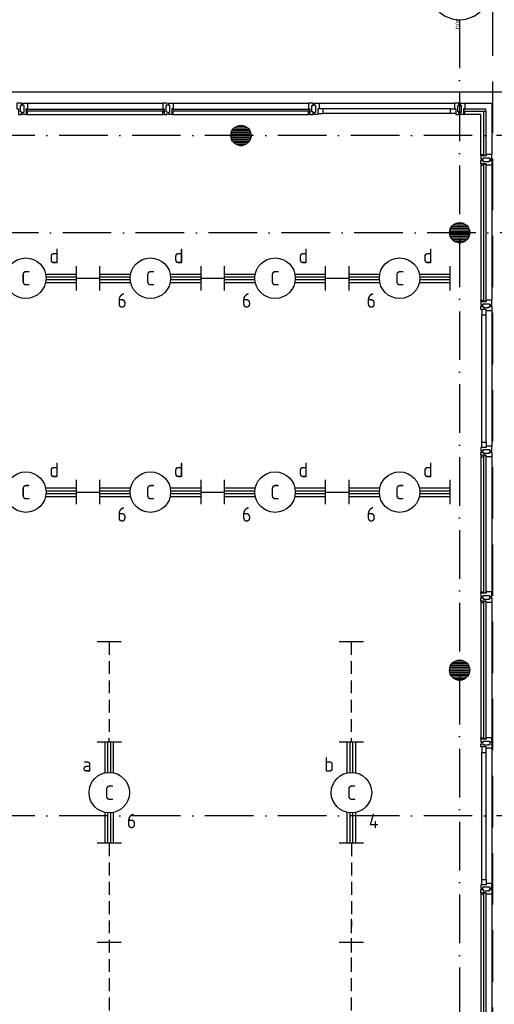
# Model space of a CAD drawing. Header units: millimetres. Extents: x -6587 to 112313, y 244 to 84344.
# Tile 52 of 55: x 76943 to 82803, y 64579 to 76734. Entities that reach past the tile are written whole.
import ezdxf
from ezdxf.enums import TextEntityAlignment as Align

# ---------------------------------------------------------------- set-up
doc = ezdxf.new("R2010")
doc.units = ezdxf.units.MM
doc.header["$LTSCALE"] = 100
doc.linetypes.add('DASHDOT', pattern=[9, 6, -1.5, 0, -1.5])
doc.linetypes.add('HIDDEN', pattern=[9.525, 6.35, -3.175])
doc.layers.get('0').update_dxf_attribs({"linetype": 'CONTINUOUS'})
for name, color, linetype in [('AL$7----_STRAMIEN', 1, 'DASHDOT'), ('AL21----_BUITENWAND', 4, 'CONTINUOUS'), ('AL28----_KONSTRUKTIE', 3, 'CONTINUOUS'), ('AL31----_BUITENKOZ', 7, 'CONTINUOUS'), ('ALN-----_BLOCKNAAM', 2, 'CONTINUOUS'), ('ALXAA---_GEWBETON', 12, 'CONTINUOUS'), ('ALXOU---_GLAS', 7, 'CONTINUOUS'), ('EB63101-_ATTRIB', 2, 'CONTINUOUS'), ('EL63101-_LICHT-ARM', 3, 'CONTINUOUS'), ('LIJN035', 50, 'CONTINUOUS'), ('LIJN070', 130, 'CONTINUOUS')]:
    doc.layers.add(name, color=color, linetype=linetype)
doc.styles.add('1_8', font='iso', dxfattribs={"width": 0.7, "height": 1.8})
doc.styles.add('NORATT', font='isocp.shx')
doc.styles.get("Standard").update_dxf_attribs({"font": 'iso.shx'})

# ---------------------------------------------------------------- blocks, each defined once
blk = doc.blocks.new('EJ3T20')
at = {"color": 0}
for p, q in [((-6.25, -1.5), (-6.25, 1.5)), ((-6.25, -1.5), (-6.25, 1.5)), ((6.25, -1.5), (6.25, 1.5)), ((6.25, -1.5), (6.25, 1.5)), ((-6.25, 0.52), (-2.44, 0.52)), ((-6.25, 0.52), (-2.44, 0.52)), ((-6.25, 0.17), (-2.49, 0.17)), ((-6.25, 0.17), (-2.49, 0.17)), ((2.44, 0.52), (6.25, 0.52)), ((2.44, 0.52), (6.25, 0.52)), ((2.49, 0.17), (6.25, 0.17)), ((2.49, 0.17), (6.25, 0.17)), ((-6.25, -0.17), (-2.49, -0.17)), ((-6.25, -0.17), (-2.49, -0.17)), ((-6.25, -0.52), (-2.44, -0.52)), ((-6.25, -0.52), (-2.44, -0.52)), ((2.44, -0.52), (6.25, -0.52)), ((2.44, -0.52), (6.25, -0.52)), ((2.49, -0.17), (6.25, -0.17)), ((2.49, -0.17), (6.25, -0.17))]:
    blk.add_line(p, q, dxfattribs=at)
blk.add_circle((0, 0), 2.5, dxfattribs=at)
blk.add_circle((0, 0), 2.5, dxfattribs=at)
at = {"style": 'NORATT', "flags": 9}
blk.add_attdef('GELIJK', text='', height=1.8, dxfattribs=at).set_placement((3.5, 5), align=Align.MIDDLE_CENTER)
at = {"color": 6}
for tag, style, flags, p in [('SCHAK', 'NORATT', 8, (3.5, 2.75)), ('SCHAK', '1_8', 8, (3.5, 2.75)), ('A_CODE', 'NORATT', 8, (0, 0)), ('A_CODE', '1_8', 8, (0, 0)), ('GROEP', 'NORATT', 8, (-3.5, -2.75)), ('GROEP', '1_8', 8, (-3.5, -2.75)), ('KAST', 'NORATT', 9, (3.5, -2.75)), ('KAST', '1_8', 9, (3.5, -2.75))]:
    blk.add_attdef(tag, text='', height=1.8, dxfattribs=dict(at, style=style, flags=flags)).set_placement(p, align=Align.MIDDLE)
blk = doc.blocks.new('1011')
at = {"layer": 'AL$7----_STRAMIEN', "color": 7, "linetype": 'Continuous'}
blk.add_circle((-750, 0), 750, dxfattribs=at)
at = {"layer": 'AL$7----_STRAMIEN', "color": 3, "linetype": 'Continuous'}
blk.add_attdef('STR-NAAM', text='', height=600, rotation=360, dxfattribs=at).set_placement((-750, 0), align=Align.MIDDLE)
at = {"layer": 'ALN-----_BLOCKNAAM', "linetype": 'Continuous'}
blk.add_text('1011', height=100, dxfattribs=at).set_placement((0, 0))

msp = doc.modelspace()

# ---------------------------------------------------------------- hatches: boundary and pattern name
at = {"layer": 'ALXAA---_GEWBETON'}
h = msp.add_hatch(dxfattribs=at)
h.set_pattern_fill('GEWPBET', color=8, scale=100, style=0)
h.set_pattern_definition([(0, (-70625.338, 41760.702), (0, 20), [])])
edge = h.paths.add_edge_path()
edge.add_arc((79674.8, 75305), 125, 0, 360)

# ---------------------------------------------------------------- linework, layer by layer
at = {"layer": 'AL$7----_STRAMIEN', "color": 1}
for p, q in [((82374.8, 76734.4), (82374.8, 57905)), ((86131.3, 75305), (3582.8, 75305)), ((86174.9, 74105), (3582.8, 74105)), ((86131.3, 66905), (3582.8, 66905))]:
    msp.add_line(p, q, dxfattribs=at)
at = {"layer": 'AL21----_BUITENWAND', "color": 8}
msp.add_line((49434.8, 75845), (82914.8, 75845), dxfattribs=at)
at = {"layer": 'AL28----_KONSTRUKTIE', "color": 8}
for centre in [(79674.8, 75305), (82374.8, 74105), (82374.8, 68705)]:
    msp.add_circle(centre, 125, dxfattribs=at)
at = {"layer": 'AL31----_BUITENKOZ', "color": 8, "linetype": 'Continuous'}
for p, q in [((82259.8, 75578), (82259.8, 75632)), ((82259.8, 75632), (82326.8, 75632)), ((82346.9, 75704), (82309.8, 75704)), ((82309.8, 75704), (82309.8, 75697)), ((82309.8, 75697), (82309.8, 75693)), ((82309.8, 75693), (82309.8, 75685)), ((82309.8, 75685), (82309.8, 75632)), ((82309.8, 75632), (82326.8, 75632)), ((82326.8, 75632), (82326.8, 75565)), ((82326.8, 75632), (82326.8, 75578)), ((82365.8, 75704), (82346.9, 75704)), ((82351.8, 75595), (82351.8, 75675)), ((82351.8, 75675), (82365.8, 75675)), ((82365.8, 75698), (82365.8, 75704)), ((82365.8, 75684), (82365.8, 75698)), ((82365.8, 75675), (82365.8, 75684)), ((82365.8, 75684), (82365.8, 75684)), ((82383.8, 75698), (82383.8, 75704)), ((82383.8, 75704), (82402.8, 75704)), ((82383.8, 75684), (82383.8, 75698)), ((82383.8, 75674.5), (82383.8, 75684)), ((82383.8, 75684), (82383.8, 75684)), ((82397.8, 75674.5), (82383.8, 75674.5)), ((82397.8, 75594.5), (82397.8, 75674.5)), ((82402.8, 75704), (82439.8, 75704)), ((82439.8, 75632), (82422.8, 75632)), ((82422.8, 75632), (82422.8, 75565)), ((82439.8, 75704), (82439.8, 75697)), ((82439.8, 75697), (82439.8, 75693)), ((82439.8, 75693), (82439.8, 75685)), ((82439.8, 75685), (82439.8, 75632)), ((82326.8, 75578), (82259.8, 75578)), ((82326.8, 75565), (82365.8, 75565)), ((82365.8, 75595), (82351.8, 75595)), ((82365.8, 75585), (82365.8, 75595)), ((82365.8, 75571), (82365.8, 75585)), ((82365.8, 75585), (82365.8, 75585)), ((82365.8, 75565), (82365.8, 75571)), ((82383.8, 75585), (82383.8, 75594.5)), ((82383.8, 75594.5), (82397.8, 75594.5)), ((82383.8, 75571), (82383.8, 75585)), ((82383.8, 75585), (82383.8, 75585)), ((82383.8, 75565), (82383.8, 75571)), ((82422.8, 75565), (82383.8, 75565)), ((82422.8, 75602), (82422.8, 75570)), ((82439.8, 75602), (82422.8, 75602)), ((82422.8, 75570), (82427.8, 75570)), ((82427.8, 75570), (82427.8, 75565)), ((82427.8, 75565), (82439.8, 75565)), ((82439.8, 75565), (82439.8, 75602)), ((82634.8, 75058), (82634.8, 75070)), ((82634.8, 75070), (82671.8, 75070)), ((82639.8, 75058), (82634.8, 75058)), ((82634.8, 75053), (82634.8, 75014)), ((82701.8, 75053), (82634.8, 75053)), ((82634.8, 75014), (82640.8, 75014)), ((82634.8, 74957), (82634.8, 74996)), ((82634.8, 74996), (82640.8, 74996)), ((82639.8, 75053), (82639.8, 75058)), ((82671.8, 75053), (82639.8, 75053)), ((82640.8, 75014), (82654.8, 75014)), ((82640.8, 74996), (82654.8, 74996)), ((82654.8, 75014), (82654.8, 75014)), ((82654.8, 75014), (82664.3, 75014)), ((82654.8, 74996), (82654.8, 74996)), ((82654.8, 74996), (82664.3, 74996)), ((82664.3, 75014), (82664.3, 75028)), ((82664.3, 75028), (82744.3, 75028)), ((82664.3, 74996), (82664.3, 74982)), ((82671.8, 75070), (82671.8, 75053)), ((82754.8, 75070), (82701.8, 75070)), ((82701.8, 75070), (82701.8, 75053)), ((82744.3, 75028), (82744.3, 75014)), ((82744.3, 75014), (82753.8, 75014)), ((82744.3, 74982), (82744.3, 74996)), ((82744.3, 74996), (82754.3, 74996)), ((82753.8, 75014), (82753.8, 75014)), ((82753.8, 75014), (82767.8, 75014)), ((82754.3, 74996), (82754.3, 74996)), ((82754.3, 74996), (82767.8, 74996)), ((82762.8, 75070), (82754.8, 75070)), ((82766.8, 75070), (82762.8, 75070)), ((82773.8, 75070), (82766.8, 75070)), ((82767.8, 75014), (82773.8, 75014)), ((82767.8, 74996), (82773.8, 74996)), ((82773.8, 75032.9), (82773.8, 75070)), ((82773.8, 75014), (82773.8, 75032.9)), ((82773.8, 74996), (82773.8, 74977.1)), ((82701.8, 74957), (82634.8, 74957)), ((82639.8, 74952), (82634.8, 74952)), ((82634.8, 74952), (82634.8, 74940)), ((82634.8, 74940), (82671.8, 74940)), ((82671.8, 74957), (82639.8, 74957)), ((82639.8, 74957), (82639.8, 74952)), ((82664.3, 74982), (82744.3, 74982)), ((82671.8, 74940), (82671.8, 74957)), ((82701.8, 74940), (82701.8, 74957)), ((82754.8, 74940), (82701.8, 74940)), ((82762.8, 74940), (82754.8, 74940)), ((82766.8, 74940), (82762.8, 74940)), ((82773.8, 74940), (82766.8, 74940)), ((82773.8, 74977.1), (82773.8, 74940)), ((82634.8, 73258), (82634.8, 73270)), ((82634.8, 73270), (82671.8, 73270)), ((82639.8, 73258), (82634.8, 73258)), ((82634.8, 73253), (82634.8, 73214)), ((82701.8, 73253), (82634.8, 73253)), ((82634.8, 73214), (82640.8, 73214)), ((82634.8, 73157), (82634.8, 73196)), ((82634.8, 73196), (82640.8, 73196)), ((82639.8, 73253), (82639.8, 73258)), ((82671.8, 73253), (82639.8, 73253)), ((82640.8, 73214), (82654.8, 73214)), ((82640.8, 73196), (82654.8, 73196)), ((82654.8, 73214), (82654.8, 73214)), ((82654.8, 73214), (82664.8, 73214)), ((82654.8, 73196), (82654.8, 73196)), ((82654.8, 73196), (82664.3, 73196)), ((82664.3, 73196), (82664.3, 73182)), ((82664.3, 73182), (82744.3, 73182)), ((82664.8, 73214), (82664.8, 73228)), ((82664.8, 73228), (82744.8, 73228)), ((82671.8, 73270), (82671.8, 73253)), ((82754.8, 73270), (82701.8, 73270)), ((82701.8, 73270), (82701.8, 73253)), ((82744.3, 73182), (82744.3, 73196)), ((82744.3, 73196), (82754.3, 73196)), ((82744.8, 73228), (82744.8, 73214)), ((82744.8, 73214), (82753.8, 73214)), ((82753.8, 73214), (82753.8, 73214)), ((82753.8, 73214), (82767.8, 73214)), ((82754.3, 73196), (82754.3, 73196)), ((82754.3, 73196), (82767.8, 73196)), ((82762.8, 73270), (82754.8, 73270)), ((82766.8, 73270), (82762.8, 73270)), ((82773.8, 73270), (82766.8, 73270)), ((82767.8, 73214), (82773.8, 73214)), ((82767.8, 73196), (82773.8, 73196)), ((82773.8, 73232.9), (82773.8, 73270)), ((82773.8, 73214), (82773.8, 73232.9)), ((82773.8, 73196), (82773.8, 73177.1)), ((82773.8, 73177.1), (82773.8, 73140)), ((82701.8, 73157), (82634.8, 73157)), ((82701.8, 73157), (82647.8, 73157)), ((82647.8, 73157), (82647.8, 73090)), ((82647.8, 73090), (82701.8, 73090)), ((82701.8, 73140), (82701.8, 73157)), ((82701.8, 73090), (82701.8, 73157)), ((82754.8, 73140), (82701.8, 73140)), ((82762.8, 73140), (82754.8, 73140)), ((82766.8, 73140), (82762.8, 73140)), ((82773.8, 73140), (82766.8, 73140)), ((82647.8, 71453), (82647.8, 71520)), ((82647.8, 71520), (82701.8, 71520)), ((82701.8, 71520), (82701.8, 71453)), ((82634.8, 71453), (82634.8, 71414)), ((82701.8, 71453), (82634.8, 71453)), ((82634.8, 71414), (82640.8, 71414)), ((82634.8, 71357), (82634.8, 71396)), ((82634.8, 71396), (82640.8, 71396)), ((82701.8, 71357), (82634.8, 71357)), ((82639.8, 71352), (82634.8, 71352)), ((82634.8, 71352), (82634.8, 71340)), ((82671.8, 71357), (82639.8, 71357)), ((82639.8, 71357), (82639.8, 71352)), ((82640.8, 71414), (82654.8, 71414)), ((82640.8, 71396), (82654.8, 71396)), ((82701.8, 71453), (82647.8, 71453)), ((82654.8, 71414), (82654.8, 71414)), ((82654.8, 71414), (82664.8, 71414)), ((82654.8, 71396), (82654.8, 71396)), ((82654.8, 71396), (82664.3, 71396)), ((82664.3, 71396), (82664.3, 71382)), ((82664.3, 71382), (82744.3, 71382)), ((82664.8, 71414), (82664.8, 71428)), ((82664.8, 71428), (82744.8, 71428)), ((82671.8, 71340), (82671.8, 71357)), ((82754.8, 71470), (82701.8, 71470)), ((82701.8, 71470), (82701.8, 71453)), ((82701.8, 71340), (82701.8, 71357)), ((82744.3, 71382), (82744.3, 71396)), ((82744.3, 71396), (82754.3, 71396)), ((82744.8, 71428), (82744.8, 71414)), ((82744.8, 71414), (82753.8, 71414)), ((82753.8, 71414), (82753.8, 71414)), ((82753.8, 71414), (82767.8, 71414)), ((82754.3, 71396), (82754.3, 71396)), ((82754.3, 71396), (82767.8, 71396)), ((82762.8, 71470), (82754.8, 71470)), ((82766.8, 71470), (82762.8, 71470)), ((82773.8, 71470), (82766.8, 71470)), ((82767.8, 71414), (82773.8, 71414)), ((82767.8, 71396), (82773.8, 71396)), ((82773.8, 71432.9), (82773.8, 71470)), ((82773.8, 71414), (82773.8, 71432.9)), ((82773.8, 71396), (82773.8, 71377.1)), ((82773.8, 71377.1), (82773.8, 71340)), ((82634.8, 71340), (82671.8, 71340)), ((82754.8, 71340), (82701.8, 71340)), ((82762.8, 71340), (82754.8, 71340)), ((82766.8, 71340), (82762.8, 71340)), ((82773.8, 71340), (82766.8, 71340)), ((82634.8, 69658), (82634.8, 69670)), ((82634.8, 69670), (82671.8, 69670)), ((82639.8, 69658), (82634.8, 69658)), ((82634.8, 69653), (82634.8, 69614)), ((82701.8, 69653), (82634.8, 69653)), ((82639.8, 69653), (82639.8, 69658)), ((82671.8, 69653), (82639.8, 69653)), ((82671.8, 69670), (82671.8, 69653)), ((82754.8, 69670), (82701.8, 69670)), ((82701.8, 69670), (82701.8, 69653)), ((82762.8, 69670), (82754.8, 69670)), ((82766.8, 69670), (82762.8, 69670)), ((82773.8, 69670), (82766.8, 69670)), ((82773.8, 69632.9), (82773.8, 69670)), ((82634.8, 69614), (82640.8, 69614)), ((82634.8, 69557), (82634.8, 69596)), ((82634.8, 69596), (82640.8, 69596)), ((82701.8, 69557), (82634.8, 69557)), ((82639.8, 69552), (82634.8, 69552)), ((82634.8, 69552), (82634.8, 69540)), ((82634.8, 69540), (82671.8, 69540)), ((82671.8, 69557), (82639.8, 69557)), ((82639.8, 69557), (82639.8, 69552)), ((82640.8, 69614), (82654.8, 69614)), ((82640.8, 69596), (82654.8, 69596)), ((82654.8, 69614), (82654.8, 69614)), ((82654.8, 69614), (82664.8, 69614)), ((82654.8, 69596), (82654.8, 69596)), ((82654.8, 69596), (82664.3, 69596)), ((82664.3, 69596), (82664.3, 69582)), ((82664.3, 69582), (82744.3, 69582)), ((82664.8, 69614), (82664.8, 69628)), ((82664.8, 69628), (82744.8, 69628)), ((82671.8, 69540), (82671.8, 69557)), ((82701.8, 69540), (82701.8, 69557)), ((82754.8, 69540), (82701.8, 69540)), ((82744.3, 69582), (82744.3, 69596)), ((82744.3, 69596), (82754.3, 69596)), ((82744.8, 69628), (82744.8, 69614)), ((82744.8, 69614), (82753.8, 69614)), ((82753.8, 69614), (82753.8, 69614)), ((82753.8, 69614), (82767.8, 69614)), ((82754.3, 69596), (82754.3, 69596)), ((82754.3, 69596), (82767.8, 69596)), ((82762.8, 69540), (82754.8, 69540)), ((82766.8, 69540), (82762.8, 69540)), ((82773.8, 69540), (82766.8, 69540)), ((82767.8, 69614), (82773.8, 69614)), ((82767.8, 69596), (82773.8, 69596)), ((82773.8, 69614), (82773.8, 69632.9)), ((82773.8, 69596), (82773.8, 69577.1)), ((82773.8, 69577.1), (82773.8, 69540)), ((82634.8, 67858), (82634.8, 67870)), ((82634.8, 67870), (82671.8, 67870)), ((82639.8, 67858), (82634.8, 67858)), ((82634.8, 67853), (82634.8, 67814)), ((82701.8, 67853), (82634.8, 67853)), ((82639.8, 67853), (82639.8, 67858)), ((82671.8, 67853), (82639.8, 67853)), ((82664.8, 67814), (82664.8, 67828)), ((82664.8, 67828), (82744.8, 67828)), ((82671.8, 67870), (82671.8, 67853)), ((82754.8, 67870), (82701.8, 67870)), ((82701.8, 67870), (82701.8, 67853)), ((82744.8, 67828), (82744.8, 67814)), ((82762.8, 67870), (82754.8, 67870)), ((82766.8, 67870), (82762.8, 67870)), ((82773.8, 67870), (82766.8, 67870)), ((82773.8, 67832.9), (82773.8, 67870)), ((82773.8, 67814), (82773.8, 67832.9)), ((82634.8, 67814), (82640.8, 67814)), ((82634.8, 67757), (82634.8, 67796)), ((82634.8, 67796), (82640.8, 67796)), ((82701.8, 67757), (82634.8, 67757)), ((82640.8, 67814), (82654.8, 67814)), ((82640.8, 67796), (82654.8, 67796)), ((82701.8, 67757), (82647.8, 67757)), ((82647.8, 67757), (82647.8, 67690)), ((82654.8, 67814), (82654.8, 67814)), ((82654.8, 67814), (82664.8, 67814)), ((82654.8, 67796), (82654.8, 67796)), ((82654.8, 67796), (82664.3, 67796)), ((82664.3, 67796), (82664.3, 67782)), ((82664.3, 67782), (82744.3, 67782)), ((82701.8, 67740), (82701.8, 67757)), ((82701.8, 67690), (82701.8, 67757)), ((82754.8, 67740), (82701.8, 67740)), ((82744.3, 67782), (82744.3, 67796)), ((82744.3, 67796), (82754.3, 67796)), ((82744.8, 67814), (82753.8, 67814)), ((82753.8, 67814), (82753.8, 67814)), ((82753.8, 67814), (82767.8, 67814)), ((82754.3, 67796), (82754.3, 67796)), ((82754.3, 67796), (82767.8, 67796)), ((82762.8, 67740), (82754.8, 67740)), ((82766.8, 67740), (82762.8, 67740)), ((82773.8, 67740), (82766.8, 67740)), ((82767.8, 67814), (82773.8, 67814)), ((82767.8, 67796), (82773.8, 67796)), ((82773.8, 67796), (82773.8, 67777.1)), ((82773.8, 67777.1), (82773.8, 67740)), ((82647.8, 67690), (82701.8, 67690)), ((82634.8, 66053), (82634.8, 66014)), ((82701.8, 66053), (82634.8, 66053)), ((82634.8, 66014), (82640.8, 66014)), ((82640.8, 66014), (82654.8, 66014)), ((82647.8, 66053), (82647.8, 66120)), ((82647.8, 66120), (82701.8, 66120)), ((82701.8, 66053), (82647.8, 66053)), ((82654.8, 66014), (82654.8, 66014)), ((82654.8, 66014), (82664.8, 66014)), ((82664.8, 66014), (82664.8, 66028)), ((82664.8, 66028), (82744.8, 66028)), ((82701.8, 66120), (82701.8, 66053)), ((82754.8, 66070), (82701.8, 66070)), ((82701.8, 66070), (82701.8, 66053)), ((82744.8, 66028), (82744.8, 66014)), ((82744.8, 66014), (82753.8, 66014)), ((82753.8, 66014), (82753.8, 66014)), ((82753.8, 66014), (82767.8, 66014)), ((82762.8, 66070), (82754.8, 66070)), ((82766.8, 66070), (82762.8, 66070)), ((82773.8, 66070), (82766.8, 66070)), ((82767.8, 66014), (82773.8, 66014)), ((82773.8, 66032.9), (82773.8, 66070)), ((82773.8, 66014), (82773.8, 66032.9)), ((82634.8, 65957), (82634.8, 65996)), ((82634.8, 65996), (82640.8, 65996)), ((82701.8, 65957), (82634.8, 65957)), ((82639.8, 65952), (82634.8, 65952)), ((82634.8, 65952), (82634.8, 65940)), ((82634.8, 65940), (82671.8, 65940)), ((82671.8, 65957), (82639.8, 65957)), ((82639.8, 65957), (82639.8, 65952)), ((82640.8, 65996), (82654.8, 65996)), ((82654.8, 65996), (82654.8, 65996)), ((82654.8, 65996), (82664.3, 65996)), ((82664.3, 65996), (82664.3, 65982)), ((82664.3, 65982), (82744.3, 65982)), ((82671.8, 65940), (82671.8, 65957)), ((82701.8, 65940), (82701.8, 65957)), ((82754.8, 65940), (82701.8, 65940)), ((82744.3, 65982), (82744.3, 65996)), ((82744.3, 65996), (82754.3, 65996)), ((82754.3, 65996), (82754.3, 65996)), ((82754.3, 65996), (82767.8, 65996)), ((82762.8, 65940), (82754.8, 65940)), ((82766.8, 65940), (82762.8, 65940)), ((82773.8, 65940), (82766.8, 65940)), ((82767.8, 65996), (82773.8, 65996)), ((82773.8, 65996), (82773.8, 65977.1)), ((82773.8, 65977.1), (82773.8, 65940))]:
    msp.add_line(p, q, dxfattribs=at)
at = {"layer": 'AL31----_BUITENKOZ', "color": 8}
for p, q in [((82439.8, 75704), (82773.8, 75704)), ((82773.8, 75704), (82773.8, 75070)), ((82634.8, 75565), (82439.8, 75565)), ((82634.8, 75070), (82634.8, 75565)), ((82634.8, 74940), (82634.8, 73270)), ((82773.8, 74940), (82773.8, 73270)), ((82647.8, 71520), (82647.8, 73090)), ((82701.8, 71520), (82701.8, 73090)), ((82773.8, 73140), (82773.8, 71470)), ((82634.8, 71340), (82634.8, 69670)), ((82773.8, 71340), (82773.8, 69670)), ((82634.8, 69540), (82634.8, 67870)), ((82773.8, 69540), (82773.8, 67870)), ((82773.8, 67740), (82773.8, 66070)), ((82647.8, 66120), (82647.8, 67690)), ((82701.8, 66120), (82701.8, 67690)), ((82634.8, 65940), (82634.8, 64270)), ((82773.8, 65940), (82773.8, 64270))]:
    msp.add_line(p, q, dxfattribs=at)
at = {"layer": 'AL31----_BUITENKOZ', "color": 8, "linetype": 'Continuous'}
for points in [[(76926.8, 75565), (76965.8, 75565), (76965.8, 75571), (76965.8, 75585), (76965.8, 75585), (76965.8, 75595), (76951.8, 75595), (76951.8, 75675), (76965.8, 75675), (76965.8, 75684), (76965.8, 75684), (76965.8, 75698), (76965.8, 75704), (76946.9, 75704), (76909.8, 75704), (76909.8, 75697), (76909.8, 75693), (76909.8, 75685), (76909.8, 75632), (76926.8, 75632)], [(77022.8, 75565), (76983.8, 75565), (76983.8, 75571), (76983.8, 75585), (76983.8, 75585), (76983.8, 75594.5), (76997.8, 75594.5), (76997.8, 75674.5), (76983.8, 75674.5), (76983.8, 75684.5), (76983.8, 75684.5), (76983.8, 75698), (76983.8, 75704), (77002.8, 75704), (77039.8, 75704), (77039.8, 75697), (77039.8, 75693), (77039.8, 75685), (77039.8, 75632), (77022.8, 75632)], [(78726.8, 75565), (78765.8, 75565), (78765.8, 75571), (78765.8, 75585), (78765.8, 75585), (78765.8, 75595), (78751.8, 75595), (78751.8, 75675), (78765.8, 75675), (78765.8, 75684), (78765.8, 75684), (78765.8, 75698), (78765.8, 75704), (78746.9, 75704), (78709.8, 75704), (78709.8, 75697), (78709.8, 75693), (78709.8, 75685), (78709.8, 75632), (78726.8, 75632)], [(78822.8, 75565), (78783.8, 75565), (78783.8, 75571), (78783.8, 75585), (78783.8, 75585), (78783.8, 75594.5), (78797.8, 75594.5), (78797.8, 75674.5), (78783.8, 75674.5), (78783.8, 75684.5), (78783.8, 75684.5), (78783.8, 75698), (78783.8, 75704), (78802.8, 75704), (78839.8, 75704), (78839.8, 75697), (78839.8, 75693), (78839.8, 75685), (78839.8, 75632), (78822.8, 75632)], [(80526.8, 75565), (80565.8, 75565), (80565.8, 75571), (80565.8, 75585), (80565.8, 75585), (80565.8, 75595), (80551.8, 75595), (80551.8, 75675), (80565.8, 75675), (80565.8, 75684), (80565.8, 75684), (80565.8, 75698), (80565.8, 75704), (80546.9, 75704), (80509.8, 75704), (80509.8, 75697), (80509.8, 75693), (80509.8, 75685), (80509.8, 75632), (80526.8, 75632)], [(80622.8, 75565), (80583.8, 75565), (80583.8, 75571), (80583.8, 75585), (80583.8, 75585), (80583.8, 75594.5), (80597.8, 75594.5), (80597.8, 75674.5), (80583.8, 75674.5), (80583.8, 75684.5), (80583.8, 75684.5), (80583.8, 75698), (80583.8, 75704), (80602.8, 75704), (80639.8, 75704), (80639.8, 75697), (80639.8, 75693), (80639.8, 75685), (80639.8, 75632), (80622.8, 75632)], [(80622.8, 75632), (80622.8, 75578), (80689.8, 75578), (80689.8, 75632)], [(77022.8, 75602), (77022.8, 75570), (77027.8, 75570), (77027.8, 75565), (77039.8, 75565), (77039.8, 75602)], [(78726.8, 75602), (78726.8, 75570), (78721.8, 75570), (78721.8, 75565), (78709.8, 75565), (78709.8, 75602)], [(78822.8, 75602), (78822.8, 75570), (78827.8, 75570), (78827.8, 75565), (78839.8, 75565), (78839.8, 75602)], [(80526.8, 75602), (80526.8, 75570), (80521.8, 75570), (80521.8, 75565), (80509.8, 75565), (80509.8, 75602)]]:
    msp.add_lwpolyline(points, close=True, dxfattribs=at)
at = {"layer": 'AL31----_BUITENKOZ', "color": 8}
for points in [[(77039.8, 75704), (78709.8, 75704)], [(78839.8, 75704), (80509.8, 75704)], [(80639.8, 75704), (82309.8, 75704)], [(82259.8, 75632), (80689.8, 75632)], [(77039.8, 75565), (78709.8, 75565)], [(78839.8, 75565), (80509.8, 75565)], [(82259.8, 75578), (80689.8, 75578)]]:
    msp.add_lwpolyline(points, dxfattribs=at)
at = {"layer": 'ALXAA---_GEWBETON', "color": 8}
for p, q in [((82262.9, 74160.7), (82486.7, 74160.7)), ((82275.4, 74180.7), (82474.3, 74180.7)), ((82294.4, 74200.7), (82455.2, 74200.7)), ((82327.6, 74220.7), (82422.1, 74220.7)), ((82249.9, 74100.7), (82499.8, 74100.7)), ((82250.8, 74120.7), (82498.8, 74120.7)), ((82252.2, 74080.7), (82497.5, 74080.7)), ((82255, 74140.7), (82494.6, 74140.7)), ((82257.9, 74060.7), (82491.7, 74060.7)), ((82267.6, 74040.7), (82482, 74040.7)), ((82282.5, 74020.7), (82467.1, 74020.7)), ((82305.9, 74000.7), (82443.8, 74000.7)), ((82361.5, 73980.7), (82388.2, 73980.7)), ((82294.4, 68800.7), (82455.2, 68800.7)), ((82327.6, 68820.7), (82422.1, 68820.7)), ((82249.9, 68700.7), (82499.8, 68700.7)), ((82250.8, 68720.7), (82498.8, 68720.7)), ((82252.2, 68680.7), (82497.5, 68680.7)), ((82255, 68740.7), (82494.6, 68740.7)), ((82262.9, 68760.7), (82486.7, 68760.7)), ((82275.4, 68780.7), (82474.3, 68780.7)), ((82257.9, 68660.7), (82491.7, 68660.7)), ((82267.6, 68640.7), (82482, 68640.7)), ((82282.5, 68620.7), (82467.1, 68620.7)), ((82282.5, 68620.7), (82467.1, 68620.7)), ((82305.9, 68600.7), (82443.8, 68600.7)), ((82305.9, 68600.7), (82443.8, 68600.7)), ((82361.5, 68580.7), (82388.2, 68580.7)), ((82361.5, 68580.7), (82388.2, 68580.7))]:
    msp.add_line(p, q, dxfattribs=at)
at = {"layer": 'ALXOU---_GLAS', "color": 8}
for p, q in [((82424.8, 75630), (82424.8, 75604)), ((82699.8, 75630), (82424.8, 75630)), ((82424.8, 75604), (82699.8, 75604)), ((82673.8, 75055), (82673.8, 75604)), ((82673.8, 75604), (82699.8, 75604)), ((82699.8, 75604), (82699.8, 75630)), ((82699.8, 75604), (82699.8, 75055)), ((82699.8, 75055), (82673.8, 75055)), ((82673.8, 73255), (82673.8, 74955)), ((82673.8, 74955), (82699.8, 74955)), ((82699.8, 74955), (82699.8, 73255)), ((82699.8, 73255), (82673.8, 73255)), ((82673.8, 69655), (82673.8, 71355)), ((82673.8, 71355), (82699.8, 71355)), ((82699.8, 71355), (82699.8, 69655)), ((82699.8, 69655), (82673.8, 69655)), ((82673.8, 67855), (82673.8, 69555)), ((82673.8, 69555), (82699.8, 69555)), ((82699.8, 69555), (82699.8, 67855)), ((82699.8, 67855), (82673.8, 67855)), ((82673.8, 64255), (82673.8, 65955)), ((82673.8, 65955), (82699.8, 65955)), ((82699.8, 65955), (82699.8, 64255))]:
    msp.add_line(p, q, dxfattribs=at)
for points in [[(78724.8, 75630), (78724.8, 75604), (77024.8, 75604), (77024.8, 75630)], [(80524.8, 75630), (80524.8, 75604), (78824.8, 75604), (78824.8, 75630)]]:
    msp.add_lwpolyline(points, close=True, dxfattribs=at)
at = {"layer": 'LIJN035'}
for p, q in [((77643.6, 73543), (77932.1, 73543)), ((79182.1, 73543), (79470.5, 73543)), ((80720.5, 73543), (81009, 73543)), ((77643.6, 70902.1), (77932.1, 70902.1)), ((79182.1, 70902.1), (79470.5, 70902.1)), ((80720.5, 70902.1), (81009, 70902.1)), ((78197.9, 69054), (77897.9, 69054)), ((81187.5, 69054), (80887.5, 69054)), ((78197.9, 65344.2), (77897.9, 65344.2)), ((81187.5, 65344.2), (80887.5, 65344.2))]:
    msp.add_line(p, q, dxfattribs=at)
at = {"layer": 'LIJN035', "linetype": 'HIDDEN', "ltscale": 0.25}
for p, q in [((78047.9, 69054), (78045.8, 67817)), ((81037.5, 69054), (81035.4, 67817)), ((78049.8, 66567.3), (78045.8, 64107.2)), ((81039.4, 66567.3), (81035.4, 64107.2)), ((81037.6, 65633.9, 3500), (81037.6, 64981.3, 3500))]:
    msp.add_line(p, q, dxfattribs=at)
at = {"layer": 'LIJN070', "linetype": 'HIDDEN'}
msp.add_line((82784, 45808.8), (82784, 78227.7), dxfattribs=at)

# ---------------------------------------------------------------- block references
at = {"layer": 'AL$7----_STRAMIEN'}
ref = msp.add_blockref('1011', (82374.8, 76734.4), dxfattribs=dict(at, xscale=-0.5, yscale=0.5, zscale=0.5, rotation=90))
ref.add_attrib('STR-NAAM', '20a', dxfattribs={"color": 3, "linetype": 'Continuous', "height": 300, "rotation": 90}).set_placement((82374.8, 77109.4), align=Align.MIDDLE)
at = {"layer": 'EL63101-_LICHT-ARM'}
ref = msp.add_blockref('EJ3T20', (77018.6, 73543), dxfattribs=dict(at, xscale=100, yscale=100, zscale=100))
ref.add_attrib('A_CODE', 'C', dxfattribs={"layer": 'EB63101-_ATTRIB', "color": 1, "height": 180, "style": 'NORATT', "flags": 8}).set_placement((77018.6, 73543), align=Align.MIDDLE)
ref.add_attrib('GROEP', '6', dxfattribs={"layer": 'EB63101-_ATTRIB', "color": 1, "height": 180, "style": 'NORATT', "flags": 8}).set_placement((76668.6, 73268), align=Align.MIDDLE)
ref.add_attrib('SCHAK', 'd', dxfattribs={"layer": 'EB63101-_ATTRIB', "color": 1, "height": 180, "style": 'NORATT', "flags": 8}).set_placement((77368.6, 73818), align=Align.MIDDLE)
ref = msp.add_blockref('EJ3T20', (78557.1, 73543), dxfattribs=dict(at, xscale=100, yscale=100, zscale=100))
ref.add_attrib('A_CODE', 'C', dxfattribs={"layer": 'EB63101-_ATTRIB', "color": 1, "height": 180, "style": 'NORATT', "flags": 8}).set_placement((78557.1, 73543), align=Align.MIDDLE)
ref.add_attrib('GROEP', '6', dxfattribs={"layer": 'EB63101-_ATTRIB', "color": 1, "height": 180, "style": 'NORATT', "flags": 8}).set_placement((78207.1, 73268), align=Align.MIDDLE)
ref.add_attrib('SCHAK', 'd', dxfattribs={"layer": 'EB63101-_ATTRIB', "color": 1, "height": 180, "style": 'NORATT', "flags": 8}).set_placement((78907.1, 73818), align=Align.MIDDLE)
ref = msp.add_blockref('EJ3T20', (80095.5, 73543), dxfattribs=dict(at, xscale=100, yscale=100, zscale=100))
ref.add_attrib('A_CODE', 'C', dxfattribs={"layer": 'EB63101-_ATTRIB', "color": 1, "height": 180, "style": 'NORATT', "flags": 8}).set_placement((80095.5, 73543), align=Align.MIDDLE)
ref.add_attrib('GROEP', '6', dxfattribs={"layer": 'EB63101-_ATTRIB', "color": 1, "height": 180, "style": 'NORATT', "flags": 8}).set_placement((79745.5, 73268), align=Align.MIDDLE)
ref.add_attrib('SCHAK', 'd', dxfattribs={"layer": 'EB63101-_ATTRIB', "color": 1, "height": 180, "style": 'NORATT', "flags": 8}).set_placement((80445.5, 73818), align=Align.MIDDLE)
ref = msp.add_blockref('EJ3T20', (81634, 73543), dxfattribs=dict(at, xscale=100, yscale=100, zscale=100))
ref.add_attrib('A_CODE', 'C', dxfattribs={"layer": 'EB63101-_ATTRIB', "color": 1, "height": 180, "style": 'NORATT', "flags": 8}).set_placement((81634, 73543), align=Align.MIDDLE)
ref.add_attrib('GROEP', '6', dxfattribs={"layer": 'EB63101-_ATTRIB', "color": 1, "height": 180, "style": 'NORATT', "flags": 8}).set_placement((81284, 73268), align=Align.MIDDLE)
ref.add_attrib('SCHAK', 'd', dxfattribs={"layer": 'EB63101-_ATTRIB', "color": 1, "height": 180, "style": 'NORATT', "flags": 8}).set_placement((81984, 73818), align=Align.MIDDLE)
ref = msp.add_blockref('EJ3T20', (77018.6, 70902.1), dxfattribs=dict(at, xscale=100, yscale=100, zscale=100))
ref.add_attrib('A_CODE', 'C', dxfattribs={"layer": 'EB63101-_ATTRIB', "color": 1, "height": 180, "style": 'NORATT', "flags": 8}).set_placement((77018.6, 70902.1), align=Align.MIDDLE)
ref.add_attrib('GROEP', '6', dxfattribs={"layer": 'EB63101-_ATTRIB', "color": 1, "height": 180, "style": 'NORATT', "flags": 8}).set_placement((76668.6, 70627.1), align=Align.MIDDLE)
ref.add_attrib('SCHAK', 'd', dxfattribs={"layer": 'EB63101-_ATTRIB', "color": 1, "height": 180, "style": 'NORATT', "flags": 8}).set_placement((77368.6, 71177.1), align=Align.MIDDLE)
ref = msp.add_blockref('EJ3T20', (78557.1, 70902.1), dxfattribs=dict(at, xscale=100, yscale=100, zscale=100))
ref.add_attrib('A_CODE', 'C', dxfattribs={"layer": 'EB63101-_ATTRIB', "color": 1, "height": 180, "style": 'NORATT', "flags": 8}).set_placement((78557.1, 70902.1), align=Align.MIDDLE)
ref.add_attrib('GROEP', '6', dxfattribs={"layer": 'EB63101-_ATTRIB', "color": 1, "height": 180, "style": 'NORATT', "flags": 8}).set_placement((78207.1, 70627.1), align=Align.MIDDLE)
ref.add_attrib('SCHAK', 'd', dxfattribs={"layer": 'EB63101-_ATTRIB', "color": 1, "height": 180, "style": 'NORATT', "flags": 8}).set_placement((78907.1, 71177.1), align=Align.MIDDLE)
ref = msp.add_blockref('EJ3T20', (80095.5, 70902.1), dxfattribs=dict(at, xscale=100, yscale=100, zscale=100))
ref.add_attrib('A_CODE', 'C', dxfattribs={"layer": 'EB63101-_ATTRIB', "color": 1, "height": 180, "style": 'NORATT', "flags": 8}).set_placement((80095.5, 70902.1), align=Align.MIDDLE)
ref.add_attrib('GROEP', '6', dxfattribs={"layer": 'EB63101-_ATTRIB', "color": 1, "height": 180, "style": 'NORATT', "flags": 8}).set_placement((79745.5, 70627.1), align=Align.MIDDLE)
ref.add_attrib('SCHAK', 'd', dxfattribs={"layer": 'EB63101-_ATTRIB', "color": 1, "height": 180, "style": 'NORATT', "flags": 8}).set_placement((80445.5, 71177.1), align=Align.MIDDLE)
ref = msp.add_blockref('EJ3T20', (81634, 70902.1), dxfattribs=dict(at, xscale=100, yscale=100, zscale=100))
ref.add_attrib('A_CODE', 'C', dxfattribs={"layer": 'EB63101-_ATTRIB', "color": 1, "height": 180, "style": 'NORATT', "flags": 8}).set_placement((81634, 70902.1), align=Align.MIDDLE)
ref.add_attrib('GROEP', '6', dxfattribs={"layer": 'EB63101-_ATTRIB', "color": 1, "height": 180, "style": 'NORATT', "flags": 8}).set_placement((81284, 70627.1), align=Align.MIDDLE)
ref.add_attrib('SCHAK', 'd', dxfattribs={"layer": 'EB63101-_ATTRIB', "color": 1, "height": 180, "style": 'NORATT', "flags": 8}).set_placement((81984, 71177.1), align=Align.MIDDLE)
ref = msp.add_blockref('EJ3T20', (78049.8, 67192.3), dxfattribs=dict(at, xscale=100, yscale=100, zscale=100, rotation=90))
ref.add_attrib('A_CODE', 'C', dxfattribs={"layer": 'EB63101-_ATTRIB', "color": 1, "height": 180, "style": '1_8', "flags": 8}).set_placement((78049.8, 67192.3), align=Align.MIDDLE)
ref.add_attrib('GROEP', '6', dxfattribs={"layer": 'EB63101-_ATTRIB', "color": 1, "height": 180, "style": '1_8', "flags": 8}).set_placement((78324.8, 66842.3), align=Align.MIDDLE)
ref.add_attrib('SCHAK', 'a', dxfattribs={"layer": 'EB63101-_ATTRIB', "color": 1, "height": 180, "style": '1_8', "flags": 8}).set_placement((77774.8, 67542.3), align=Align.MIDDLE)
ref = msp.add_blockref('EJ3T20', (81039.4, 67192.3), dxfattribs=dict(at, xscale=100, yscale=100, zscale=100, rotation=90))
ref.add_attrib('A_CODE', 'C', dxfattribs={"layer": 'EB63101-_ATTRIB', "color": 1, "height": 180, "style": '1_8', "flags": 8}).set_placement((81039.4, 67192.3), align=Align.MIDDLE)
ref.add_attrib('GROEP', '4', dxfattribs={"layer": 'EB63101-_ATTRIB', "color": 1, "height": 180, "style": '1_8', "flags": 8}).set_placement((81314.4, 66842.3), align=Align.MIDDLE)
ref.add_attrib('SCHAK', 'b', dxfattribs={"layer": 'EB63101-_ATTRIB', "color": 1, "height": 180, "style": '1_8', "flags": 8}).set_placement((80764.4, 67542.3), align=Align.MIDDLE)

doc.saveas('drawing.dxf')
